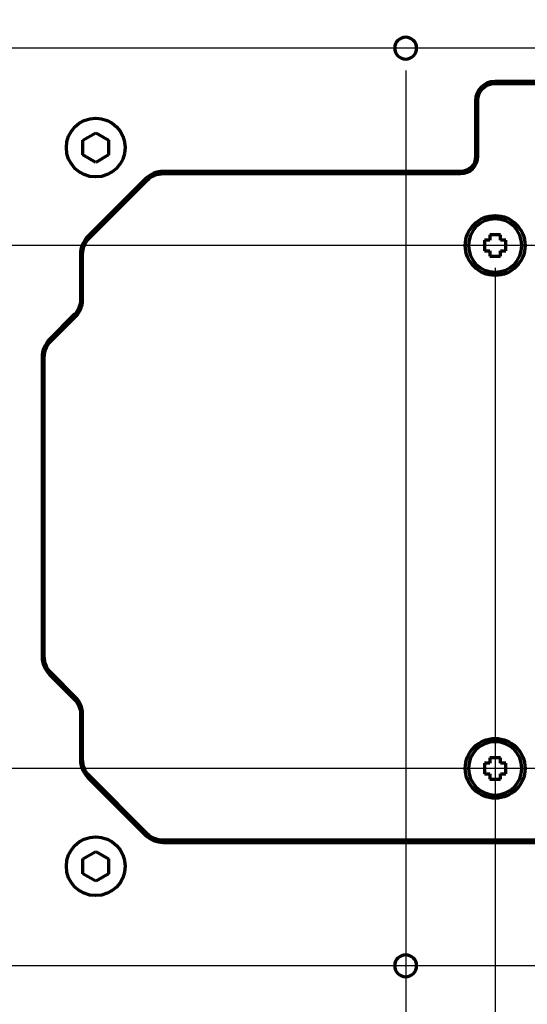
# Model space of a CAD drawing. Header units: millimetres. Extents: x 0 to 1189, y 0 to 841.
# Tile 44 of 56: x 588 to 635, y 540 to 632. Entities that reach past the tile are written whole.
import ezdxf

# ---------------------------------------------------------------- set-up
doc = ezdxf.new("R2010")
doc.units = ezdxf.units.MM
doc.header["$LTSCALE"] = 0.75
doc.layers.add('FD_Dimensions', color=7, linetype='Continuous', lineweight=35)
doc.layers.add('Visible', color=7, linetype='Continuous', lineweight=70)
doc.styles.get("Standard").update_dxf_attribs({"font": 'arial.ttf'})
doc.dimstyles.new('Dim-ISO-25', dxfattribs={"dimtxt": 3.5, "dimasz": 3.5, "dimexe": 2.1, "dimexo": 2.1, "dimgap": 1.4, "dimtad": 1, "dimzin": 12, "dimdsep": 46, "dimtxsty": 'Standard', "dimcen": 0, "dimazin": 3, "dimtp": 0.1, "dimtm": 0.1, "dimtfac": 0.714286, "dimtmove": 0, "dimatfit": 3, "dimfxl": 1, "dimtzin": 12, "dimarcsym": 0})

# ---------------------------------------------------------------- blocks, each defined once
blk = doc.blocks.new('*D25')
at = {"layer": 'Defpoints', "color": 0, "transparency": 16777216}
for p in [(639.804796, 687.8848), (463.566121, 484.8848), (639.804796, 484.8848)]:
    blk.add_point(p, dxfattribs=at)
at = {"layer": 'FD_Dimensions', "color": 0, "lineweight": -2, "transparency": 16777216}
for p, q in [((637.704796, 687.8848), (461.466121, 687.8848)), ((463.566121, 684.3848), (463.566121, 488.3848)), ((637.704796, 484.8848), (461.466121, 484.8848))]:
    blk.add_line(p, q, dxfattribs=at)
at = {"layer": 'FD_Dimensions', "color": 0, "transparency": 16777216}
for points in [[(462.982788, 684.3848), (464.149454, 684.3848), (463.566121, 687.8848)], [(462.982788, 488.3848), (464.149454, 488.3848), (463.566121, 484.8848)]]:
    blk.add_solid(points, dxfattribs=at)
at = {"layer": 'FD_Dimensions', "color": 0, "transparency": 16777216, "insert": (460.377922, 586.3848), "char_height": 3.5, "attachment_point": 5, "rotation": 90}
blk.add_mtext('203', dxfattribs=at)
blk = doc.blocks.new('*D27')
at = {"layer": 'Defpoints', "color": 0, "transparency": 16777216}
for p in [(527.013731, 610.8848), (690.184796, 610.8848), (690.184796, 561.8848)]:
    blk.add_point(p, dxfattribs=at)
at = {"layer": 'FD_Dimensions', "color": 0, "lineweight": -2, "transparency": 16777216}
for p, q in [((688.084796, 610.8848), (524.913731, 610.8848)), ((527.013731, 565.3848), (527.013731, 607.3848)), ((688.084796, 561.8848), (524.913731, 561.8848))]:
    blk.add_line(p, q, dxfattribs=at)
at = {"layer": 'FD_Dimensions', "color": 0, "transparency": 16777216}
for points in [[(526.430398, 607.3848), (527.597065, 607.3848), (527.013731, 610.8848)], [(526.430398, 565.3848), (527.597065, 565.3848), (527.013731, 561.8848)]]:
    blk.add_solid(points, dxfattribs=at)
at = {"layer": 'FD_Dimensions', "color": 0, "transparency": 16777216, "insert": (523.826726, 586.3848), "char_height": 3.5, "attachment_point": 5, "rotation": 90}
blk.add_mtext('49', dxfattribs=at)
blk = doc.blocks.new('*D28')
at = {"layer": 'Defpoints', "color": 0, "transparency": 16777216}
for p in [(632.184796, 610.8848), (690.184796, 610.8848), (690.184796, 457.95244)]:
    blk.add_point(p, dxfattribs=at)
at = {"layer": 'FD_Dimensions', "color": 0, "lineweight": -2, "transparency": 16777216}
for p, q in [((632.184796, 608.7848), (632.184796, 455.85244)), ((690.184796, 608.7848), (690.184796, 455.85244)), ((635.684796, 457.95244), (686.684796, 457.95244))]:
    blk.add_line(p, q, dxfattribs=at)
at = {"layer": 'FD_Dimensions', "color": 0, "transparency": 16777216}
for points in [[(635.684796, 458.535774), (635.684796, 457.369107), (632.184796, 457.95244)], [(686.684796, 458.535774), (686.684796, 457.369107), (690.184796, 457.95244)]]:
    blk.add_solid(points, dxfattribs=at)
at = {"layer": 'FD_Dimensions', "color": 0, "transparency": 16777216, "insert": (661.184796, 461.139446), "char_height": 3.5, "attachment_point": 5}
blk.add_mtext('58', dxfattribs=at)
blk = doc.blocks.new('*D29')
at = {"layer": 'Defpoints', "color": 0, "transparency": 16777216}
for p in [(623.804796, 629.3848), (681.804796, 629.3848), (681.804796, 447.113147)]:
    blk.add_point(p, dxfattribs=at)
at = {"layer": 'FD_Dimensions', "color": 0, "lineweight": -2, "transparency": 16777216}
for p, q in [((623.804796, 627.2848), (623.804796, 445.013147)), ((681.804796, 627.2848), (681.804796, 445.013147)), ((627.304796, 447.113147), (678.304796, 447.113147))]:
    blk.add_line(p, q, dxfattribs=at)
at = {"layer": 'FD_Dimensions', "color": 0, "transparency": 16777216}
for points in [[(627.304796, 447.69648), (627.304796, 446.529813), (623.804796, 447.113147)], [(678.304796, 447.69648), (678.304796, 446.529813), (681.804796, 447.113147)]]:
    blk.add_solid(points, dxfattribs=at)
at = {"layer": 'FD_Dimensions', "color": 0, "transparency": 16777216, "insert": (652.804796, 450.300152), "char_height": 3.5, "attachment_point": 5}
blk.add_mtext('58', dxfattribs=at)
blk = doc.blocks.new('*D30')
at = {"layer": 'Defpoints', "color": 0, "transparency": 16777216}
for p in [(507.621598, 629.3848), (681.804796, 629.3848), (681.804796, 543.3848)]:
    blk.add_point(p, dxfattribs=at)
at = {"layer": 'FD_Dimensions', "color": 0, "lineweight": -2, "transparency": 16777216}
for p, q in [((679.704796, 629.3848), (505.521598, 629.3848)), ((507.621598, 546.8848), (507.621598, 625.8848)), ((679.704796, 543.3848), (505.521598, 543.3848))]:
    blk.add_line(p, q, dxfattribs=at)
at = {"layer": 'FD_Dimensions', "color": 0, "transparency": 16777216}
for points in [[(507.038265, 625.8848), (508.204931, 625.8848), (507.621598, 629.3848)], [(507.038265, 546.8848), (508.204931, 546.8848), (507.621598, 543.3848)]]:
    blk.add_solid(points, dxfattribs=at)
at = {"layer": 'FD_Dimensions', "color": 0, "transparency": 16777216, "insert": (504.434593, 586.3848), "char_height": 3.5, "attachment_point": 5, "rotation": 90}
blk.add_mtext('86', dxfattribs=at)

msp = doc.modelspace()

# ---------------------------------------------------------------- linework, layer by layer
at = {"layer": 'Visible'}
for p, q in [((690.112, 626.262), (632.151, 626.262)), ((632.151, 626.062), (690.112, 626.062)), ((630.351, 624.462), (630.351, 619.225)), ((630.551, 619.225), (630.551, 624.462)), ((593.572, 620.754), (594.772, 621.447)), ((594.772, 621.447), (595.972, 620.754)), ((593.572, 619.369), (593.572, 620.754)), ((595.972, 620.754), (595.972, 619.369)), ((594.772, 618.676), (593.572, 619.369)), ((595.972, 619.369), (594.772, 618.676)), ((628.951, 617.825), (601.104, 617.825)), ((601.104, 617.625), (628.951, 617.625)), ((599.435, 617.134), (594.036, 611.734)), ((594.177, 611.593), (599.577, 616.992)), ((631.685, 611.885), (631.685, 611.385)), ((632.685, 611.885), (631.685, 611.885)), ((632.685, 611.385), (632.685, 611.885)), ((631.185, 611.385), (631.185, 610.385)), ((631.685, 611.385), (631.185, 611.385)), ((633.185, 611.385), (632.685, 611.385)), ((633.185, 610.385), (633.185, 611.385)), ((593.345, 610.066), (593.345, 605.792)), ((593.545, 605.792), (593.545, 610.066)), ((631.185, 610.385), (631.685, 610.385)), ((631.685, 610.385), (631.685, 609.885)), ((632.685, 610.385), (633.185, 610.385)), ((632.685, 609.885), (632.685, 610.385)), ((631.685, 609.885), (632.685, 609.885)), ((592.771, 604.407), (590.446, 602.082)), ((590.587, 601.94), (592.912, 604.265)), ((589.755, 600.413), (589.755, 572.357)), ((589.955, 572.357), (589.955, 600.413)), ((590.446, 570.688), (592.771, 568.363)), ((592.912, 568.504), (590.587, 570.829)), ((593.345, 566.977), (593.345, 562.704)), ((593.545, 562.704), (593.545, 566.977)), ((631.685, 562.885), (631.685, 562.385)), ((632.685, 562.885), (631.685, 562.885)), ((632.685, 562.385), (632.685, 562.885)), ((631.185, 562.385), (631.185, 561.385)), ((631.685, 562.385), (631.185, 562.385)), ((633.185, 562.385), (632.685, 562.385)), ((633.185, 561.385), (633.185, 562.385)), ((594.036, 561.035), (599.435, 555.636)), ((599.577, 555.777), (594.177, 561.177)), ((631.185, 561.385), (631.685, 561.385)), ((631.685, 561.385), (631.685, 560.885)), ((632.685, 561.385), (633.185, 561.385)), ((632.685, 560.885), (632.685, 561.385)), ((631.685, 560.885), (632.685, 560.885)), ((638.217, 555.145), (601.104, 555.145)), ((601.104, 554.945), (638.217, 554.945)), ((593.572, 553.401), (594.772, 554.094)), ((594.772, 554.094), (595.972, 553.401)), ((593.572, 552.015), (593.572, 553.401)), ((595.972, 553.401), (595.972, 552.015)), ((594.772, 551.322), (593.572, 552.015)), ((595.972, 552.015), (594.772, 551.322))]:
    msp.add_line(p, q, dxfattribs=at)
at = {"layer": 'Visible', "extrusion": (0, 0, -1)}
for centre, radius in [((-623.805, 629.385), 1.025), ((-632.185, 610.885), 2.5), ((-632.185, 561.885), 2.5), ((-623.805, 543.385), 1.025)]:
    msp.add_circle(centre, radius, dxfattribs=at)
at = {"layer": 'Visible'}
for centre, radius in [((594.772, 620.062), 2.75), ((632.185, 610.885), 2.8), ((632.185, 561.885), 2.8), ((594.772, 552.708), 2.75)]:
    msp.add_circle(centre, radius, dxfattribs=at)
for centre, radius, start, end in [((632.151, 624.462), 1.8, 90, 180), ((628.951, 619.225), 1.6, 270, 0), ((601.104, 615.465), 2.36, 90, 135), ((595.705, 610.066), 2.36, 135, 180), ((591.385, 605.792), 2.16, 315, 0), ((592.115, 600.413), 2.36, 135, 180), ((592.115, 572.357), 2.36, 180, 225), ((591.385, 566.977), 2.16, 0, 45), ((595.705, 562.704), 2.36, 180, 225), ((601.104, 557.305), 2.36, 225, 270)]:
    msp.add_arc(centre, radius, start, end, dxfattribs=at)
at = {"layer": 'Visible', "extrusion": (0, 0, -1)}
for centre, radius, start, end in [((-632.151, 624.462), 1.6, 0, 90), ((-628.951, 619.225), 1.4, 180, 270), ((-601.104, 615.465), 2.16, 45, 90), ((-595.705, 610.066), 2.16, 0, 45), ((-591.385, 605.792), 1.96, 180, 225), ((-592.115, 600.413), 2.16, 0, 45), ((-592.115, 572.357), 2.16, 315, 0), ((-591.385, 566.977), 1.96, 135, 180), ((-595.705, 562.704), 2.16, 315, 0), ((-601.104, 557.305), 2.16, 270, 315)]:
    msp.add_arc(centre, radius, start, end, dxfattribs=at)

# ---------------------------------------------------------------- dimensions: what is measured, and where the dimension line sits
at = {"layer": 'FD_Dimensions'}
for base, p1, p2, picture, middle in [((463.566, 484.885), (639.805, 687.885), (639.805, 484.885), '*D25', (460.378, 586.385)), ((507.622, 629.385), (681.805, 543.385), (681.805, 629.385), '*D30', (504.435, 586.385)), ((527.014, 610.885), (690.185, 561.885), (690.185, 610.885), '*D27', (523.827, 586.385))]:
    dim = msp.add_linear_dim(base=base, p1=p1, p2=p2, angle=90, dimstyle='Dim-ISO-25', override={"dimlfac": 1, "dimclrd": 0, "dimclre": 0}, dxfattribs=at)
    dim.commit()
    dim.dimension.update_dxf_attribs({"geometry": picture, "text_midpoint": middle})
for base, p1, p2, picture, middle in [((681.805, 447.113), (623.805, 629.385), (681.805, 629.385), '*D29', (652.805, 447.113)), ((690.185, 457.952), (632.185, 610.885), (690.185, 610.885), '*D28', (661.185, 457.952))]:
    dim = msp.add_linear_dim(base=base, p1=p1, p2=p2, dimstyle='Dim-ISO-25', override={"dimlfac": 1}, dxfattribs=at)
    dim.commit()
    dim.dimension.update_dxf_attribs({"geometry": picture, "text_midpoint": middle, "dimtype": 160})

doc.saveas('drawing.dxf')
